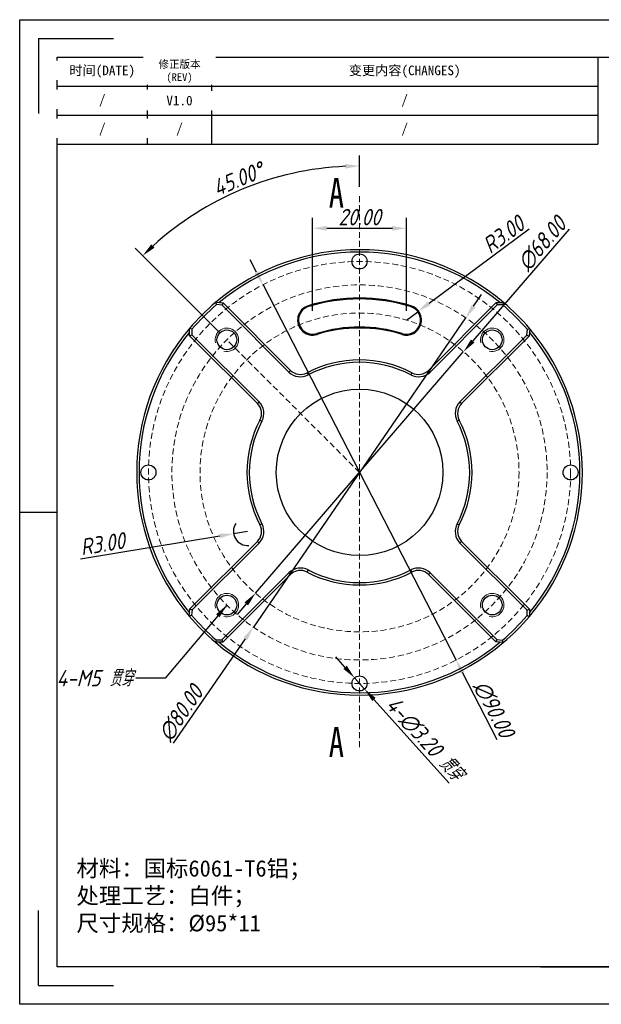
# Model space of a CAD drawing. Header units: inches. Extents: x 2 to 299, y -56 to 154.
# Tile 1 of 3: x 2 to 126, y -56 to 154. Entities that reach past the tile are written whole.
import ezdxf
from ezdxf.enums import TextEntityAlignment as Align

# ---------------------------------------------------------------- set-up
doc = ezdxf.new("R2010")
doc.units = ezdxf.units.IN
doc.linetypes.add('HIDDEN', pattern=[1.905, 1.27, -0.635])
doc.layers.add('尺寸', color=7, linetype='Continuous')
doc.styles.add('gb-s', font='gbeitc.shx', dxfattribs={"bigfont": 'gbcbig.shx'})
doc.styles.add('SLDTEXTSTYLE0', font='TXT', dxfattribs={"width": 0.75})
doc.styles.add('宋体', font='txt')
doc.dimstyles.new('gb', dxfattribs={"dimtxt": 3.5, "dimasz": 3, "dimexe": 2.25, "dimexo": 2, "dimtad": 1, "dimzin": 0, "dimdsep": 46, "dimtxsty": 'gb-s', "dimcen": 2.5, "dimazin": 0, "dimtfac": 1, "dimtmove": 0, "dimatfit": 3, "dimfxl": 1, "dimtzin": 0, "dimarcsym": 0})

# ---------------------------------------------------------------- blocks, each defined once
blk = doc.blocks.new('*D5')
at = {"color": 0, "lineweight": -2, "transparency": 16777216}
for p, q in [((52.22, 99.97), (50.85, 102.63)), ((53.59, 97.3), (94.74, 17.25)), ((103.47, 0.27), (96.11, 14.59))]:
    blk.add_line(p, q, dxfattribs=at)
at = {"color": 0, "transparency": 16777216}
for points in [[(52.66, 100.19), (51.77, 99.74), (53.59, 97.3)], [(96.55, 14.82), (95.66, 14.36), (94.74, 17.25)]]:
    blk.add_solid(points, dxfattribs=at)
at = {"layer": 'Defpoints', "color": 0, "transparency": 16777216}
for p in [(53.59, 97.3), (94.74, 17.25)]:
    blk.add_point(p, dxfattribs=at)
at = {"color": 0, "transparency": 16777216, "insert": (102.78, 6.81), "char_height": 3.5, "attachment_point": 5, "rotation": 297.2063, "style": 'gb-s'}
blk.add_mtext('∅90.00', dxfattribs=at)
blk = doc.blocks.new('*D8')
at = {"color": 0, "lineweight": -2, "transparency": 16777216}
for p, q in [((71.09, 15.7), (69.09, 17.94)), ((73.09, 13.47), (75.23, 11.08)), ((93.26, -9.03), (77.23, 8.85))]:
    blk.add_line(p, q, dxfattribs=at)
at = {"color": 0, "transparency": 16777216}
for points in [[(71.46, 16.04), (70.72, 15.37), (73.09, 13.47)], [(77.61, 9.18), (76.86, 8.52), (75.23, 11.08)]]:
    blk.add_solid(points, dxfattribs=at)
at = {"layer": 'Defpoints', "color": 0, "transparency": 16777216}
for p in [(73.09, 13.47), (75.23, 11.08)]:
    blk.add_point(p, dxfattribs=at)
at = {"color": 0, "transparency": 16777216, "insert": (88.09, 0.44), "char_height": 3.5, "attachment_point": 5, "rotation": 311.8723, "style": 'gb-s'}
blk.add_mtext('4-∅3.20 贯穿', dxfattribs=at)
blk = doc.blocks.new('*D15')
at = {"color": 0, "lineweight": -2, "transparency": 16777216}
for p, q in [((74.16, 118.18), (74.16, 124.89)), ((44.46, 86.97), (26.35, 105.09))]:
    blk.add_line(p, q, dxfattribs=at)
blk.add_arc((74.16, 57.28), 65.36, 92.6299, 132.3701, dxfattribs=at)
at = {"color": 0, "transparency": 16777216}
for points in [[(71.15, 123.07), (71.17, 122.07), (74.16, 122.64)], [(30.46, 105.21), (29.77, 105.93), (27.94, 103.5)]]:
    blk.add_solid(points, dxfattribs=at)
at = {"layer": 'Defpoints', "color": 0, "transparency": 16777216}
for p in [(57.25, 120.41), (74.16, 116.18), (45.88, 85.56), (74.16, 57.28), (74.16, -1.62)]:
    blk.add_point(p, dxfattribs=at)
at = {"color": 0, "transparency": 16777216, "insert": (48.24, 119.86), "char_height": 3.5, "attachment_point": 5, "rotation": 22.5, "style": 'gb-s'}
blk.add_mtext('45.00°', dxfattribs=at)
blk = doc.blocks.new('*D16')
at = {"color": 0, "lineweight": -2}
for p, q in [((110.34, 109.13), (88.99, 93.34)), ((84.16, 89.77), (86.57, 91.56))]:
    blk.add_line(p, q, dxfattribs=at)
at = {"color": 0}
blk.add_solid([(88.69, 93.74), (89.28, 92.94), (86.57, 91.56)], dxfattribs=at)
at = {"layer": 'Defpoints', "color": 0}
for p in [(86.57, 91.56), (84.16, 89.77)]:
    blk.add_point(p, dxfattribs=at)
at = {"color": 0, "insert": (104.82, 108), "char_height": 3.5, "attachment_point": 5, "rotation": 36.4798, "style": 'gb-s'}
blk.add_mtext('R3.00', dxfattribs=at)
blk = doc.blocks.new('*D17')
at = {"color": 0, "lineweight": -2, "transparency": 16777216}
for p, q in [((64.16, 91.77), (64.16, 111.6)), ((84.16, 91.77), (84.16, 111.6)), ((67.16, 109.35), (81.16, 109.35))]:
    blk.add_line(p, q, dxfattribs=at)
at = {"color": 0, "transparency": 16777216}
for points in [[(67.16, 109.85), (67.16, 108.85), (64.16, 109.35)], [(81.16, 109.85), (81.16, 108.85), (84.16, 109.35)]]:
    blk.add_solid(points, dxfattribs=at)
at = {"layer": 'Defpoints', "color": 0, "transparency": 16777216}
for p in [(84.16, 109.35), (64.16, 89.77), (84.16, 89.77)]:
    blk.add_point(p, dxfattribs=at)
at = {"color": 0, "transparency": 16777216, "insert": (74.16, 111.73), "char_height": 3.5, "attachment_point": 5, "style": 'gb-s'}
blk.add_mtext('20.00', dxfattribs=at)
blk = doc.blocks.new('*D18')
at = {"color": 0, "lineweight": -2, "transparency": 16777216}
for p, q in [((98.48, 92.74), (100.18, 95.21)), ((96.79, 90.26), (51.54, 24.29)), ((34.54, -0.5), (49.84, 21.82))]:
    blk.add_line(p, q, dxfattribs=at)
at = {"color": 0, "transparency": 16777216}
for points in [[(98.07, 93.02), (98.9, 92.45), (96.79, 90.26)], [(49.43, 22.1), (50.25, 21.53), (51.54, 24.29)]]:
    blk.add_solid(points, dxfattribs=at)
at = {"layer": 'Defpoints', "color": 0, "transparency": 16777216}
for p in [(96.79, 90.26), (51.54, 24.29)]:
    blk.add_point(p, dxfattribs=at)
at = {"color": 0, "transparency": 16777216, "insert": (36.05, 5.9), "char_height": 3.5, "attachment_point": 5, "rotation": 55.5551, "style": 'gb-s'}
blk.add_mtext('∅80.00', dxfattribs=at)
blk = doc.blocks.new('*D19')
at = {"color": 0, "lineweight": -2}
for p, q in [((50.27, 44.7), (47.31, 44.21)), ((14.71, 38.88), (44.35, 43.73))]:
    blk.add_line(p, q, dxfattribs=at)
blk.add_arc((50.27, 44.7), 3, 145.2368, 276.0576, dxfattribs=at)
at = {"color": 0}
blk.add_solid([(44.43, 43.24), (44.27, 44.22), (47.31, 44.21)], dxfattribs=at)
at = {"layer": 'Defpoints', "color": 0}
for p in [(47.31, 44.21), (50.27, 44.7)]:
    blk.add_point(p, dxfattribs=at)
at = {"color": 0, "insert": (19.36, 42.05), "char_height": 3.5, "attachment_point": 5, "rotation": 9.2854, "style": 'gb-s'}
blk.add_mtext('R3.00', dxfattribs=at)
blk = doc.blocks.new('*D20')
at = {"color": 0, "lineweight": -2, "transparency": 16777216}
for p, q in [((118.83, 109.14), (98.31, 85.31)), ((51.98, 31.51), (96.35, 83.04)), ((50.02, 29.24), (48.06, 26.97))]:
    blk.add_line(p, q, dxfattribs=at)
at = {"color": 0, "transparency": 16777216}
for points in [[(97.93, 85.64), (98.68, 84.99), (96.35, 83.04)], [(49.64, 29.56), (50.4, 28.91), (51.98, 31.51)]]:
    blk.add_solid(points, dxfattribs=at)
at = {"layer": 'Defpoints', "color": 0, "transparency": 16777216}
for p in [(96.35, 83.04), (51.98, 31.51)]:
    blk.add_point(p, dxfattribs=at)
at = {"color": 0, "transparency": 16777216, "insert": (113.03, 106.05), "char_height": 3.5, "attachment_point": 5, "rotation": 49.2681, "style": 'gb-s'}
blk.add_mtext('∅68.00', dxfattribs=at)
blk = doc.blocks.new('工程图外发客户模板')
at = {"lineweight": -3}
for p, q in [((1882.1, 1633.7), (2098.61, 1633.7)), ((1882.1, 1480.61), (1882.1, 1633.7)), ((1885.02, 1630.78), (1885.02, 1619.12)), ((1885.02, 1630.78), (1896.68, 1630.78)), ((1887.93, 1627.86), (2092.78, 1627.86)), ((1887.93, 1486.44), (1887.93, 1627.86)), ((1882.1, 1557.15), (1887.93, 1557.15)), ((1885.02, 1483.52), (1885.02, 1495.19)), ((2092.78, 1486.44), (1887.93, 1486.44)), ((1885.02, 1483.52), (1896.68, 1483.52)), ((2098.61, 1480.61), (1882.1, 1480.61))]:
    blk.add_line(p, q, dxfattribs=at)
at = {"layer": '尺寸'}
blk.add_line((1963.02, 1486.44), (1977.6, 1486.44), dxfattribs=at)
at = {"layer": '尺寸', "style": '宋体'}
for tag, p in [('BT', (2070.91, 1500.43)), ('ZTRY', (2000.04, 1496.43)), ('ZTRQ', (2018.04, 1496.43)), ('XH', (2070.91, 1496.43)), ('SHRY', (2000.04, 1492.43)), ('SHRQ', (2018.04, 1492.43)), ('BB', (2055.47, 1492.43)), ('BL', (2055.47, 1488.44))]:
    blk.add_attdef(tag, text='', height=2, dxfattribs=at).set_placement(p, align=Align.MIDDLE_CENTER)

msp = doc.modelspace()

# ---------------------------------------------------------------- linework, layer by layer
at = {"color": 1, "linetype": 'HIDDEN', "lineweight": 18}
for p, q in [((74.162, 116.176), (74.162, -1.624)), ((74.162, 57.276), (45.878, 85.56))]:
    msp.add_line(p, q, dxfattribs=at)
at = {"color": 7, "linetype": 'Continuous', "lineweight": 25}
for p, q in [((43.534, 93.582), (45.092, 93.417)), ((44.864, 92.939), (43.694, 93.063)), ((45.092, 93.417), (44.864, 92.939)), ((59.11, 78.693), (44.864, 92.939)), ((45.092, 93.417), (59.463, 79.046)), ((63.28, 92.64), (63.221, 92.831)), ((85.104, 92.831), (85.045, 92.64)), ((88.861, 79.046), (103.321, 93.505)), ((103.528, 93.005), (89.215, 78.693)), ((103.321, 93.505), (103.528, 93.005)), ((103.321, 93.505), (104.882, 93.505)), ((104.698, 93.005), (103.528, 93.005)), ((37.933, 86.434), (37.933, 87.995)), ((37.933, 86.434), (38.433, 86.642)), ((52.392, 71.975), (37.933, 86.434)), ((38.433, 87.811), (38.433, 86.642)), ((38.433, 86.642), (52.746, 72.329)), ((65.045, 86.905), (65.104, 86.714)), ((83.221, 86.714), (83.28, 86.905)), ((95.579, 72.329), (109.825, 86.575)), ((110.304, 86.346), (95.933, 71.975)), ((109.825, 86.575), (109.949, 87.745)), ((109.825, 86.575), (110.304, 86.346)), ((110.469, 87.905), (110.304, 86.346)), ((59.463, 79.046), (59.11, 78.693)), ((62.982, 78.513), (63.215, 78.07)), ((85.343, 78.513), (85.11, 78.07)), ((88.861, 79.046), (89.215, 78.693)), ((52.392, 71.975), (52.746, 72.329)), ((95.579, 72.329), (95.933, 71.975)), ((52.926, 68.456), (53.368, 68.223)), ((94.957, 68.223), (95.399, 68.456)), ((52.926, 46.096), (53.368, 46.329)), ((94.957, 46.329), (95.399, 46.096)), ((38.021, 28.206), (52.392, 42.577)), ((52.746, 42.223), (38.5, 27.977)), ((52.392, 42.577), (52.746, 42.223)), ((95.579, 42.223), (95.933, 42.577)), ((109.892, 27.911), (95.579, 42.223)), ((95.933, 42.577), (110.392, 28.118)), ((44.797, 21.547), (59.11, 35.86)), ((59.11, 35.86), (59.463, 35.506)), ((63.215, 36.482), (62.982, 36.039)), ((85.11, 36.482), (85.343, 36.039)), ((89.215, 35.86), (88.861, 35.506)), ((89.215, 35.86), (103.461, 21.613)), ((59.463, 35.506), (45.004, 21.047)), ((103.233, 21.135), (88.861, 35.506)), ((37.856, 26.648), (38.021, 28.206)), ((38.021, 28.206), (38.5, 27.977)), ((38.5, 27.977), (38.376, 26.808)), ((109.892, 27.911), (110.392, 28.118)), ((109.892, 26.741), (109.892, 27.911)), ((110.392, 28.118), (110.392, 26.557)), ((45.004, 21.047), (43.443, 21.047)), ((43.627, 21.547), (44.797, 21.547)), ((44.797, 21.547), (45.004, 21.047)), ((103.461, 21.613), (103.233, 21.135)), ((104.791, 20.97), (103.233, 21.135)), ((103.461, 21.613), (104.631, 21.49))]:
    msp.add_line(p, q, dxfattribs=at)
for centre, radius in [((74.162, 102.276), 1.6), ((45.878, 85.56), 2.1), ((102.447, 85.56), 2.1), ((74.162, 57.276), 17.75), ((29.162, 57.276), 1.6), ((119.162, 57.276), 1.6), ((45.878, 28.992), 2.1), ((102.447, 28.992), 2.1), ((74.162, 12.276), 1.6)]:
    msp.add_circle(centre, radius, dxfattribs=at)
at = {"color": 1, "linetype": 'HIDDEN', "lineweight": 18}
for radius in [45, 40, 34]:
    msp.add_circle((74.162, 57.276), radius, dxfattribs=at)
at = {"color": 7, "linetype": 'Continuous', "lineweight": 25}
for centre, radius, start, end in [((74.162, 57.276), 47.5, 49.70495, 130.15155), ((74.162, 57.276), 47, 50.42923, 129.564), ((74.162, 57.276), 47.5, 130.15155, 139.70495), ((74.162, 57.276), 47, 130.41093, 139.48183), ((64.162, 89.772), 3.2, 107.10464, 287.10464), ((64.162, 89.772), 3, 107.10464, 287.10464), ((74.162, 57.276), 37.2, 72.89536, 107.10464), ((74.162, 57.276), 37, 72.89536, 107.10464), ((84.162, 89.772), 3.2, 252.89536, 72.89536), ((84.162, 89.772), 3, 252.89536, 72.89536), ((74.162, 57.276), 47, 40.41093, 49.48183), ((74.162, 57.276), 47.5, 40.15155, 49.70495), ((74.162, 57.276), 31, 72.89536, 107.10464), ((74.162, 57.276), 47.5, 139.70495, 220.15155), ((74.162, 57.276), 47, 140.42923, 219.564), ((74.162, 57.276), 30.8, 72.89536, 107.10464), ((74.162, 57.276), 47.5, 319.70495, 40.15155), ((74.162, 57.276), 47, 320.42923, 39.564), ((74.162, 57.276), 24, 62.23529, 117.76471), ((74.162, 57.276), 23.5, 62.23529, 117.76471), ((61.585, 81.168), 3.5, 225, 297.76471), ((61.585, 81.168), 3, 225, 297.76471), ((86.74, 81.168), 3.5, 242.23529, 315), ((86.74, 81.168), 3, 242.23529, 315), ((50.271, 69.854), 3, 332.23529, 45), ((50.271, 69.854), 3.5, 332.23529, 45), ((98.054, 69.854), 3.5, 135, 207.76471), ((98.054, 69.854), 3, 135, 207.76471), ((74.162, 57.276), 24, 152.23529, 207.76471), ((74.162, 57.276), 23.5, 152.23529, 207.76471), ((74.162, 57.276), 23.5, 332.23529, 27.76471), ((74.162, 57.276), 24, 332.23529, 27.76471), ((50.271, 44.698), 3.5, 315, 27.76471), ((98.054, 44.698), 3.5, 152.23529, 225), ((50.271, 44.698), 3, 315, 27.76471), ((98.054, 44.698), 3, 152.23529, 225), ((61.585, 33.385), 3.5, 62.23529, 135), ((61.585, 33.385), 3, 62.23529, 135), ((74.162, 57.276), 24, 242.23529, 297.76471), ((74.162, 57.276), 23.5, 242.23529, 297.76471), ((86.74, 33.385), 3.5, 45, 117.76471), ((86.74, 33.385), 3, 45, 117.76471), ((74.162, 57.276), 47.5, 220.15155, 229.70495), ((74.162, 57.276), 47, 220.41093, 229.48183), ((74.162, 57.276), 47, 310.41093, 319.48183), ((74.162, 57.276), 47.5, 310.15155, 319.70495), ((74.162, 57.276), 47.5, 229.70495, 310.15155), ((74.162, 57.276), 47, 230.42923, 309.564)]:
    msp.add_arc(centre, radius, start, end, dxfattribs=at)
at = {"color": 7, "linetype": 'Continuous', "lineweight": 18}
for centre in [(45.878, 85.56), (102.447, 85.56), (45.878, 28.992), (102.447, 28.992)]:
    msp.add_arc(centre, 2.5, 255, 195, dxfattribs=at)
at = {"color": 7, "linetype": 'Continuous', "lineweight": 25}
for points in [[(43.694, 93.063), (43.64, 93.236), (43.587, 93.409), (43.534, 93.582)], [(104.882, 93.505), (104.821, 93.339), (104.759, 93.172), (104.698, 93.005)], [(38.433, 87.811), (38.266, 87.873), (38.1, 87.934), (37.933, 87.995)], [(110.469, 87.905), (110.295, 87.851), (110.122, 87.798), (109.949, 87.745)], [(38.376, 26.808), (38.203, 26.754), (38.029, 26.701), (37.856, 26.648)], [(110.392, 26.557), (110.225, 26.618), (110.058, 26.679), (109.892, 26.741)], [(43.627, 21.547), (43.566, 21.38), (43.504, 21.213), (43.443, 21.047)], [(104.791, 20.97), (104.738, 21.143), (104.684, 21.316), (104.631, 21.49)]]:
    msp.add_open_spline(points, degree=3, dxfattribs=at)
at = {"layer": '尺寸'}
for p, q in [((28.922, 145.838), (28.922, 127.319)), ((42.64, 145.838), (42.64, 127.319)), ((124.945, 145.838), (124.945, 127.319)), ((9.718, 139.665), (124.945, 139.665)), ((9.718, 133.492), (124.945, 133.492)), ((9.718, 127.319), (124.945, 127.319))]:
    msp.add_line(p, q, dxfattribs=at)

# ---------------------------------------------------------------- block references
at = {"layer": '尺寸', "xscale": 1.371755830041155, "yscale": 1.371755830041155, "zscale": 1.371755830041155}
msp.add_blockref('工程图外发客户模板', (-2580.063, -2087.195), dxfattribs=at)

# ---------------------------------------------------------------- texts
at = {"color": 1, "linetype": 'Continuous', "char_height": 6.35, "attachment_point": 1, "style": 'SLDTEXTSTYLE0'}
for insert in [(67.606, 120.087), (67.606, 2.953)]:
    msp.add_mtext('{\\fSimSun|b0|i0|c134|p2;A}', dxfattribs=dict(at, insert=insert))
at = {"insert": (25.876, 11.652), "char_height": 3.5, "attachment_point": 9, "style": 'gb-s'}
msp.add_mtext('4-M5 贯穿', dxfattribs=at)
at = {"insert": (13.82, -25.427), "char_height": 3.5, "attachment_point": 1, "style": 'gb-s'}
msp.add_mtext_dynamic_manual_height_columns('{\\fSimSun|b0|i0|c134|p2;材料：国标6061-T6铝；\\P处理工艺：白件；\\P\\pxsm1,ql;尺寸规格：%%C95*11}', width=93.37088, gutter_width=17.5, heights=[-17.552], dxfattribs=at)
at = {"layer": '尺寸', "attachment_point": 5, "style": '宋体'}
for s, insert, char_height, width in [('变更内容(CHANGES)', (83.793, 142.751), 2.05763, 82.30535), ('/', (83.793, 136.579), 2.058, 82.30535), ('/', (35.781, 130.406), 2.058, 13.71756), ('/', (83.793, 130.406), 2.058, 82.30535)]:
    msp.add_mtext(s, dxfattribs=dict(at, insert=insert, char_height=char_height, width=width))

# ---------------------------------------------------------------- dimensions: what is measured, and where the dimension line sits
dim = msp.add_angular_dim_2l(base=(57.245, 120.413), line1=((74.162, 116.176), (74.162, -1.624)), line2=((74.162, 57.276), (45.878, 85.56)), dimstyle='gb')
dim.commit()
dim.dimension.update_dxf_attribs({"geometry": '*D15', "text_midpoint": (48.24, 119.859)})
for p1, p2, picture, middle in [((51.977, 31.512), (96.348, 83.04), '*D20', (114.826, 104.499)), ((53.589, 97.298), (94.736, 17.255), '*D5', (100.665, 5.722)), ((96.787, 90.263), (51.538, 24.289), '*D18', (38.004, 4.557))]:
    dim = msp.add_diameter_dim_2p(p1=p1, p2=p2, dimstyle='gb')
    dim.commit()
    dim.dimension.update_dxf_attribs({"geometry": picture, "text_midpoint": middle, "dimtype": 163})
dim = msp.add_linear_dim(base=(84.162, 109.355), p1=(64.162, 89.772), p2=(84.162, 89.772), dimstyle='gb')
dim.commit()
dim.dimension.update_dxf_attribs({"geometry": '*D17', "text_midpoint": (74.162, 111.73)})
for center, mpoint, picture, middle in [((84.162, 89.772), (86.575, 91.556), '*D16', (106.229, 106.088)), ((50.271, 44.698), (47.31, 44.214), '*D19', (19.748, 39.708))]:
    dim = msp.add_radius_dim(center=center, mpoint=mpoint, dimstyle='gb')
    dim.commit()
    dim.dimension.update_dxf_attribs({"geometry": picture, "text_midpoint": middle, "dimtype": 164})
dim = msp.add_diameter_dim_2p(p1=(73.094, 13.467), p2=(75.23, 11.085), text='4-<> 贯穿', dimstyle='gb')
dim.commit()
dim.dimension.update_dxf_attribs({"geometry": '*D8', "text_midpoint": (88.09, 0.441)})

# ---------------------------------------------------------------- leaders
at = {"annotation_type": 0, "has_hookline": 1, "hookline_direction": 1, "text_width": 14.984}
msp.add_leader([(45.878, 28.992), (32.727, 13.402), (26.501, 13.402)], dimstyle='gb', override={"dimgap": 0.625, "dimtad": 0}, dxfattribs=at)

# ---------------------------------------------------------------- next in the draw order: texts
at = {"layer": '尺寸', "attachment_point": 5, "style": '宋体', "bg_fill": 2}
for s, insert, char_height, width in [('修正版本\\P(REV)', (35.781, 142.751), 1.6461, 13.71756), ('时间(DATE)', (19.32, 142.751), 2.0576, 19.20458), ('/', (19.32, 136.579), 2.058, 19.20458), ('V1.0', (35.781, 136.579), 2.0576, 13.71756), ('/', (19.32, 130.406), 2.058, 19.20458)]:
    msp.add_mtext(s, dxfattribs=dict(at, insert=insert, char_height=char_height, width=width))

doc.saveas('drawing.dxf')
